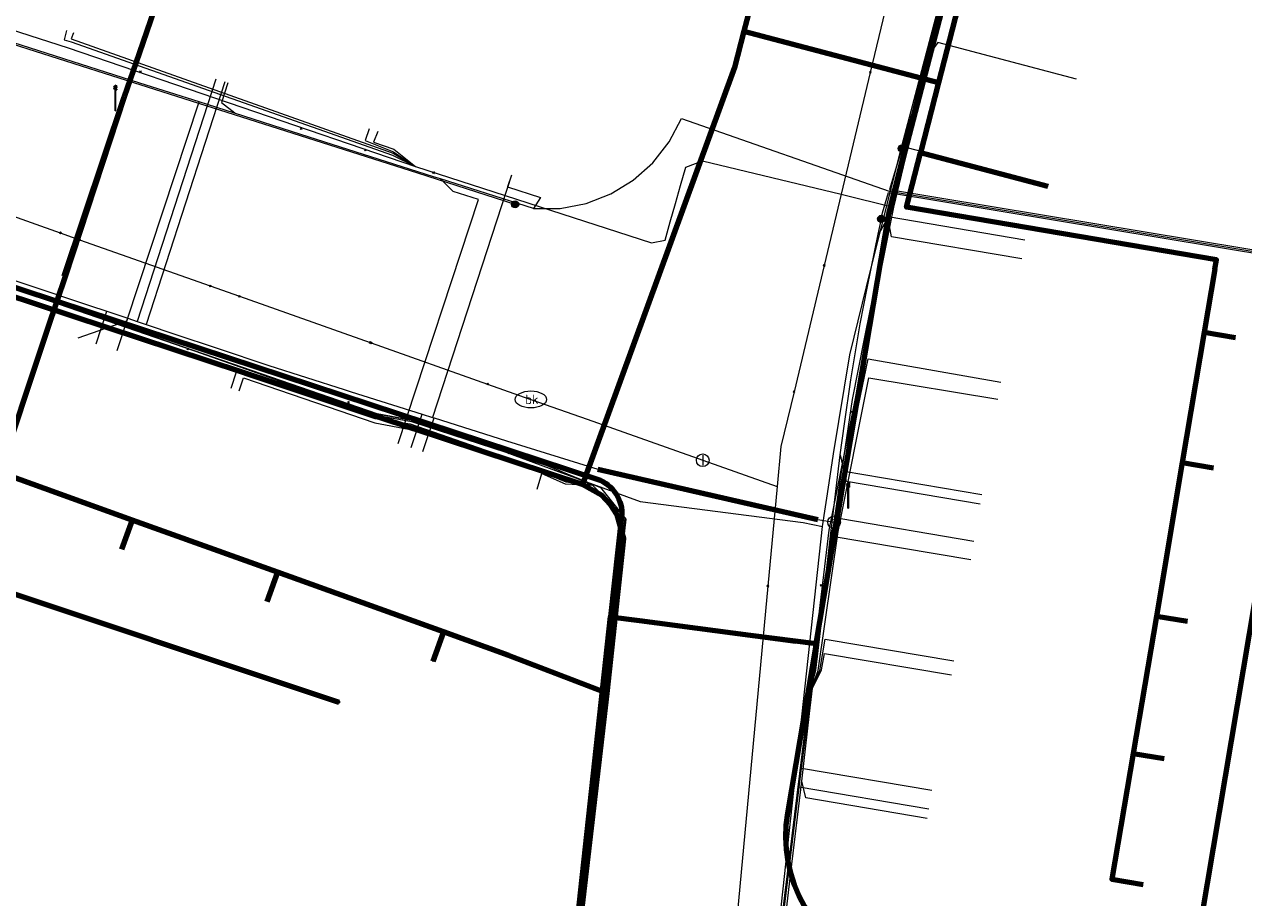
# Model space of a CAD drawing. Extents: x 152558 to 154479, y 462974 to 463683.
# Tile 70 of 256: x 152954 to 152993, y 463438 to 463466. Entities that reach past the tile are written whole.
import ezdxf
from ezdxf.enums import TextEntityAlignment as Align
from ezdxf.lldxf.tags import DXFTag

# ---------------------------------------------------------------- set-up
doc = ezdxf.new("R2010")
doc.units = 0
doc.header["$LTSCALE"] = 0.2
doc.layers.get('0').update_dxf_attribs({"linetype": 'CONTINUOUS'})
for name, color, linetype, lineweight in [('B-RO-KL-DATA_COAXIAAL_17_ZIGGO BV-G', 90, 'KL-DATA-N', 18), ('B-RO-KL-DATA_COAXIAAL_7_ZIGGO BV-G', 90, 'KL-DATA-N', 18), ('B-RO-KL-DATA_EUROFIBER NEDERLAND BV-G', 90, 'KL-DATA-N', 18), ('B-RO-KL-DATA_HULPSTUK_KPN BV-S', 90, 'CONTINUOUS', 25), ('B-RO-KL-DATA_HULPSTUK_REGGEFIBER OPERATOR BV-S', 90, 'CONTINUOUS', 25), ('B-RO-KL-DATA_KABELBED_KPN BV-G', 90, 'CONTINUOUS', 100), ('B-RO-KL-DATA_KABELBED_ZIGGO BV-G', 90, 'CONTINUOUS', 100), ('B-RO-KL-DATA_MANTELBUIS_PVC_KPN BV-G', 90, 'CONTINUOUS', 100), ('B-RO-KL-DATA_REGGEFIBER OPERATOR BV-G', 90, 'KL-DATA-N', 18), ('B-RO-KL-ET_LS_400 V_STEDIN NETBEHEER BV-G', 190, 'KL-LS-N', 18), ('B-RO-KL-ET_LS_GEMEENTE AMERSFOORT-S', 190, 'CONTINUOUS', 25), ('B-RO-KL-ET_LS_HULPSTUK_STEDIN NETBEHEER BV-S', 190, 'CONTINUOUS', 25), ('B-RO-KL-GAS_LD_HULPSTUK_STEDIN NETBEHEER BV-S', 50, 'CONTINUOUS', 25), ('B-RO-KL-GAS_LD_KOPER_22_0.1 BAR_STEDIN NETBEHEER BV-G', 50, 'KL-GAS-LD-N', 18), ('B-RO-KL-GAS_LD_MANTELBUIS_ASBESTCEMENT_124_STEDIN NETBEHEER BV-G', 50, 'CONTINUOUS', 100), ('B-RO-KL-GAS_LD_PE_32_0.1 BAR_STEDIN NETBEHEER BV-G', 50, 'KL-GAS-LD-N', 18), ('B-RO-KL-GAS_LD_PVC_63_0.1 BAR_STEDIN NETBEHEER BV-G', 50, 'KL-GAS-LD-N', 18), ('B-RO-KL-WATER_100_VITENS-G', 170, 'KL-WATER-N', 18), ('B-RO-KL-WATER_HULPSTUK_VITENS-S', 170, 'CONTINUOUS', 25), ('B-RO-KL-WATER_VITENS-S', 170, 'CONTINUOUS', 25)]:
    doc.layers.add(name, color=color, linetype=linetype, lineweight=lineweight)
doc.styles.add('NLCS-ISO', font='NLCS-ISO.ttf')
tags = doc.linetypes.add('KL-DATA-N', pattern='A,4,-1,[101,NLCS.SHX,S=0.5,R=0,X=0,Y=0],-1,4,-1,["D",Standard,S=1,R=0,X=-0.25,Y=-0.5],-1.5', length=12.5).pattern_tags.tags
tags[18] = DXFTag(74, 10)
tags = doc.linetypes.add('KL-GAS-LD-N', pattern='A,4,-1,[69,NLCS.SHX,S=0.5,R=0,X=0,Y=0],-1,4,-1,["L",Standard,S=1,R=0,X=0.25,Y=-0.5],-2', length=13).pattern_tags.tags
tags[18] = DXFTag(74, 10)
tags = doc.linetypes.add('KL-LS-N', pattern='A,4,-1,[103,NLCS.SHX,S=0.75,R=0,X=0,Y=0],-1,4,-1,["L",Standard,S=1,R=0,X=0,Y=-0.5],-2', length=13).pattern_tags.tags
tags[18] = DXFTag(74, 10)
doc.linetypes.add('KL-WATER-N', pattern='A,7,-0.5,[168,NLCS.SHX,S=0.75,R=0,X=0.75,Y=0],-2', length=9.5)

# ---------------------------------------------------------------- blocks, each defined once
blk = doc.blocks.new('SKL-WTB_HULP_T STUK-SO')
at = {"color": 0, "linetype": 'ByBlock', "lineweight": 18}
blk.add_circle((0, 0), 1, dxfattribs=at)
at = {"color": 0, "linetype": 'ByBlock', "lineweight": -2, "style": 'NLCS-ISO'}
blk.add_text('T', height=1, dxfattribs=at).set_placement((0, 0), align=Align.MIDDLE_CENTER)
at = {"color": 0, "linetype": 'ByBlock', "lineweight": 18, "style": 'NLCS-ISO', "flags": 1}
for tag, p in [('TYPE', (1.5, 0)), ('LABEL', (1.5, -1.5)), ('OMSCHRIJVING', (1.5, -3))]:
    blk.add_attdef(tag, p, '', height=1, dxfattribs=at)
blk = doc.blocks.new('SKL-WTB_HULP_MOF-SO')
at = {"linetype": 'ByBlock', "lineweight": 18}
h = blk.add_hatch(color=0, dxfattribs=at)
h.dxf.hatch_style = 1
h.paths.add_polyline_path([(-0.5625, 0, 1), (0.5625, 0, 1)])
at = {"color": 0, "linetype": 'ByBlock', "lineweight": 18}
blk.add_circle((0, 0), 0.5625, dxfattribs=at)
at = {"color": 0, "linetype": 'ByBlock', "lineweight": 18, "style": 'NLCS-ISO', "flags": 1}
for tag, p in [('TYPE', (1.5, 0)), ('LABEL', (1.5, -1.5)), ('OMSCHRIJVING', (1.5, -3))]:
    blk.add_attdef(tag, p, '', height=1, dxfattribs=at)
blk = doc.blocks.new('SKL-WTB_HULP_OVERIG-SO')
at = {"color": 0, "linetype": 'ByBlock', "lineweight": 18}
for points in [[(-0.14, 0.14), (0.14, -0.14)], [(0.14, 0.14), (-0.14, -0.14)]]:
    blk.add_lwpolyline(points, dxfattribs=at)
at = {"color": 0, "linetype": 'ByBlock', "lineweight": 18, "style": 'NLCS-ISO', "flags": 1}
for tag, p in [('TYPE', (1.5, 0)), ('LABEL', (1.5, -1.5)), ('OMSCHRIJVING', (1.5, -3))]:
    blk.add_attdef(tag, p, '', height=1, dxfattribs=at)
blk = doc.blocks.new('SKL-WTB_HULP_AFSLUITER-SO')
at = {"color": 0, "linetype": 'ByBlock', "lineweight": 18}
blk.add_lwpolyline([(0, 0.8), (0, -0.8)], dxfattribs=at)
blk.add_circle((0, 0), 1, dxfattribs=at)
at = {"color": 0, "linetype": 'ByBlock', "lineweight": 18, "style": 'NLCS-ISO', "flags": 1}
for tag, p in [('TYPE', (1.5, 0)), ('LABEL', (1.5, -1.5)), ('OMSCHRIJVING', (1.5, -3))]:
    blk.add_attdef(tag, p, '', height=1, dxfattribs=at)
blk = doc.blocks.new('SKL-WATER_BRANDKRAAN_BRANDPUT-SO')
at = {"color": 0, "linetype": 'ByBlock', "lineweight": 18}
blk.add_ellipse((0, 0), major_axis=(2.5, 0), ratio=0.54, dxfattribs=at)
at = {"color": 0, "linetype": 'ByBlock', "lineweight": 18, "style": 'NLCS-ISO'}
blk.add_text('bk', height=1.5, dxfattribs=at).set_placement((0.16, 0), align=Align.MIDDLE_CENTER)
blk = doc.blocks.new('SKL-ET_LS_MAST-SO')
for p, q in [((-0.05, 2.07), (0.05, 2.07)), ((-0.05, -2), (0.05, -2))]:
    blk.add_line(p, q)
for points in [[(-0.05, -2), (-0.05, 2.07)], [(0.05, -2), (0.05, 2.07)], [(0.18, 1.89), (0.22, 1.89), (0.22, 1.97), (0.18, 1.97), (0.18, 1.92)], [(-0.18, 1.76), (-0.22, 1.76), (-0.22, 1.84), (-0.18, 1.84), (-0.18, 1.79)], [(-0.18, 1.49), (-0.22, 1.49), (-0.22, 1.57), (-0.18, 1.57), (-0.18, 1.52)], [(-0.18, 1.79), (-0.05, 1.79)], [(-0.18, 1.76), (-0.05, 1.76)], [(-0.18, 1.52), (-0.05, 1.52)], [(-0.18, 1.49), (-0.05, 1.49)], [(0.18, 1.92), (0.05, 1.92)], [(0.18, 1.89), (0.05, 1.89)], [(0.18, 1.66), (0.05, 1.66)], [(0.18, 1.63), (0.05, 1.63)], [(0.18, 1.39), (0.05, 1.39)], [(0.18, 1.36), (0.05, 1.36)], [(0.18, 1.63), (0.22, 1.63), (0.22, 1.71), (0.18, 1.71), (0.18, 1.66)], [(0.18, 1.36), (0.22, 1.36), (0.22, 1.44), (0.18, 1.44), (0.18, 1.39)]]:
    blk.add_lwpolyline(points)

msp = doc.modelspace()

# ---------------------------------------------------------------- linework, layer by layer
at = {"layer": 'B-RO-KL-DATA_COAXIAAL_17_ZIGGO BV-G', "flags": 128}
msp.add_lwpolyline([(152885.69, 463491.484), (152886.265, 463491.311), (152885.051, 463487.276), (152884.565, 463485.66), (152883.787, 463483.074), (152883.563, 463482.529), (152883.237, 463482.039), (152883.114, 463481.916), (152881.033, 463474.06), (152893.307, 463471.055), (152894.438, 463470.847), (152898.869, 463470.031), (152902.731, 463469.32), (152909.657, 463468.045), (152911.907, 463467.631), (152914.274, 463467.195), (152916.715, 463466.745), (152919.666, 463466.202), (152922.902, 463465.606), (152927.585, 463464.744), (152930.791, 463464.153), (152933.889, 463463.583), (152935.402, 463463.084), (152940.506, 463461.402), (152945.313, 463459.817), (152950.418, 463458.134), (152955.225, 463456.55), (152960.33, 463454.867), (152964.532, 463453.482), (152971.675, 463451.127), (152971.731, 463451.102), (152976.556, 463464.332), (152976.855, 463465.489), (152977.322, 463467.299), (152977.536, 463468.127), (152977.688, 463468.717)], dxfattribs=at)
at = {"layer": 'B-RO-KL-DATA_COAXIAAL_7_ZIGGO BV-G', "flags": 128}
for points in [[(152992.691, 463483.946), (152992.396, 463484.024), (152992.243, 463483.444), (152988.34, 463484.476), (152986.025, 463475.52), (152985.317, 463472.764), (152984.521, 463469.664), (152983.03, 463463.857), (152976.855, 463465.489), (152977.322, 463467.299), (152977.536, 463468.127), (152977.688, 463468.717)], [(152992.691, 463483.946), (152992.396, 463484.024), (152992.243, 463483.444), (152988.34, 463484.476), (152986.025, 463475.52), (152985.317, 463472.764), (152984.521, 463469.664), (152983.03, 463463.857), (152976.855, 463465.489), (152977.322, 463467.299), (152977.536, 463468.127), (152977.688, 463468.717)], [(152989.599, 463472.252), (152989.304, 463472.33), (152989.151, 463471.75), (152985.317, 463472.764), (152984.521, 463469.664), (152983.03, 463463.857), (152976.855, 463465.489), (152977.322, 463467.299), (152977.536, 463468.127), (152977.688, 463468.717)], [(152977.688, 463468.717), (152977.536, 463468.127), (152977.322, 463467.299), (152976.855, 463465.489), (152983.03, 463463.857), (152984.521, 463469.664), (152988.631, 463468.608)], [(152977.688, 463468.717), (152977.536, 463468.127), (152977.322, 463467.299), (152976.855, 463465.489), (152976.556, 463464.332), (152971.731, 463451.102), (152972.031, 463450.969), (152972.351, 463450.745), (152972.621, 463450.463), (152972.831, 463450.135), (152972.973, 463449.771), (152973.024, 463449.489), (152973.042, 463449.387), (152973.036, 463448.998), (152972.512, 463444.478), (152969.396, 463445.67), (152967.318, 463446.417), (152962.052, 463448.311), (152957.436, 463449.971), (152952.354, 463451.799), (152947.645, 463453.493), (152942.449, 463455.362), (152937.626, 463457.097), (152937.288, 463456.156)], [(152977.688, 463468.717), (152977.536, 463468.127), (152977.322, 463467.299), (152976.855, 463465.489), (152976.556, 463464.332), (152971.731, 463451.102), (152972.031, 463450.969), (152972.351, 463450.745), (152972.621, 463450.463), (152972.831, 463450.135), (152972.973, 463449.771), (152973.024, 463449.489), (152973.042, 463449.387), (152973.036, 463448.998), (152972.512, 463444.478), (152969.396, 463445.67), (152967.318, 463446.417), (152962.052, 463448.311), (152957.436, 463449.971), (152952.354, 463451.799), (152947.645, 463453.493), (152942.449, 463455.362), (152942.111, 463454.421)], [(152977.688, 463468.717), (152977.536, 463468.127), (152977.322, 463467.299), (152976.855, 463465.489), (152976.556, 463464.332), (152971.731, 463451.102), (152972.031, 463450.969), (152972.351, 463450.745), (152972.621, 463450.463), (152972.831, 463450.135), (152972.973, 463449.771), (152973.024, 463449.489), (152973.042, 463449.387), (152973.036, 463448.998), (152972.512, 463444.478), (152969.396, 463445.67), (152967.318, 463446.417), (152962.052, 463448.311), (152957.436, 463449.971), (152952.354, 463451.799), (152947.645, 463453.493), (152947.307, 463452.552)], [(152977.688, 463468.717), (152977.536, 463468.127), (152977.322, 463467.299), (152976.855, 463465.489), (152976.556, 463464.332), (152971.731, 463451.102), (152972.031, 463450.969), (152972.351, 463450.745), (152972.621, 463450.463), (152972.831, 463450.135), (152972.973, 463449.771), (152973.024, 463449.489), (152973.042, 463449.387), (152973.036, 463448.998), (152972.512, 463444.478), (152969.396, 463445.67), (152967.318, 463446.417), (152962.052, 463448.311), (152957.436, 463449.971), (152952.354, 463451.799), (152952.016, 463450.859)], [(152977.688, 463468.717), (152977.536, 463468.127), (152977.322, 463467.299), (152976.855, 463465.489), (152976.556, 463464.332), (152971.731, 463451.102), (152972.031, 463450.969), (152972.351, 463450.745), (152972.621, 463450.463), (152972.831, 463450.135), (152972.973, 463449.771), (152973.024, 463449.489), (152973.042, 463449.387), (152973.036, 463448.998), (152972.512, 463444.478), (152971.936, 463439.516), (152970.621, 463428.184), (152956.888, 463429.809), (152956.809, 463429.147), (152956.528, 463426.774), (152956.081, 463422.992), (152955.496, 463418.048), (152955.08, 463414.528), (152956.073, 463414.411)], [(152977.688, 463468.717), (152977.536, 463468.127), (152977.322, 463467.299), (152976.855, 463465.489), (152976.556, 463464.332), (152971.731, 463451.102), (152972.031, 463450.969), (152972.351, 463450.745), (152972.621, 463450.463), (152972.831, 463450.135), (152972.973, 463449.771), (152973.024, 463449.489), (152973.042, 463449.387), (152973.036, 463448.998), (152972.512, 463444.478), (152971.936, 463439.516), (152970.621, 463428.184), (152956.888, 463429.809), (152956.809, 463429.147), (152956.528, 463426.774), (152956.081, 463422.992), (152955.496, 463418.048), (152956.489, 463417.93)], [(152977.688, 463468.717), (152977.536, 463468.127), (152977.322, 463467.299), (152976.855, 463465.489), (152976.556, 463464.332), (152971.731, 463451.102), (152972.031, 463450.969), (152972.351, 463450.745), (152972.621, 463450.463), (152972.831, 463450.135), (152972.973, 463449.771), (152973.024, 463449.489), (152973.042, 463449.387), (152973.036, 463448.998), (152972.512, 463444.478), (152971.936, 463439.516), (152970.621, 463428.184), (152956.888, 463429.809), (152956.809, 463429.147), (152956.528, 463426.774), (152956.081, 463422.992), (152957.074, 463422.874)], [(152977.688, 463468.717), (152977.536, 463468.127), (152977.322, 463467.299), (152976.855, 463465.489), (152976.556, 463464.332), (152971.731, 463451.102), (152972.031, 463450.969), (152972.351, 463450.745), (152972.621, 463450.463), (152972.831, 463450.135), (152972.973, 463449.771), (152973.024, 463449.489), (152973.042, 463449.387), (152973.036, 463448.998), (152972.512, 463444.478), (152971.936, 463439.516), (152970.621, 463428.184), (152956.888, 463429.809), (152956.809, 463429.147), (152956.528, 463426.774), (152957.521, 463426.657)], [(152977.688, 463468.717), (152977.536, 463468.127), (152977.322, 463467.299), (152976.855, 463465.489), (152976.556, 463464.332), (152971.731, 463451.102), (152972.031, 463450.969), (152972.351, 463450.745), (152972.621, 463450.463), (152972.831, 463450.135), (152972.973, 463449.771), (152973.024, 463449.489), (152973.042, 463449.387), (152973.036, 463448.998), (152972.512, 463444.478), (152969.396, 463445.67), (152967.318, 463446.417), (152962.052, 463448.311), (152957.436, 463449.971), (152957.098, 463449.031)], [(152977.688, 463468.717), (152977.536, 463468.127), (152977.322, 463467.299), (152976.855, 463465.489), (152976.556, 463464.332), (152971.731, 463451.102), (152972.031, 463450.969), (152972.351, 463450.745), (152972.621, 463450.463), (152972.831, 463450.135), (152972.973, 463449.771), (152973.024, 463449.489), (152973.042, 463449.387), (152973.036, 463448.998), (152972.512, 463444.478), (152969.396, 463445.67), (152967.318, 463446.417), (152962.052, 463448.311), (152961.714, 463447.371)], [(152966.98, 463445.477), (152967.318, 463446.417), (152969.396, 463445.67), (152972.512, 463444.478), (152973.036, 463448.998), (152973.042, 463449.387), (152973.024, 463449.489), (152972.973, 463449.771), (152972.831, 463450.135), (152972.621, 463450.463), (152972.351, 463450.745), (152972.031, 463450.969), (152971.731, 463451.102), (152976.556, 463464.332), (152976.855, 463465.489), (152977.322, 463467.299), (152977.536, 463468.127), (152977.688, 463468.717)], [(152977.688, 463468.717), (152977.536, 463468.127), (152977.322, 463467.299), (152976.855, 463465.489), (152983.03, 463463.857), (152982.457, 463461.629), (152982.013, 463459.898), (152991.856, 463458.235), (152991.805, 463457.933), (152991.467, 463455.934), (152990.768, 463451.795), (152989.945, 463446.922), (152989.209, 463442.562), (152988.535, 463438.572), (152989.521, 463438.405)], [(152977.688, 463468.717), (152977.536, 463468.127), (152977.322, 463467.299), (152976.855, 463465.489), (152983.03, 463463.857), (152982.457, 463461.629), (152982.013, 463459.898), (152991.856, 463458.235), (152991.805, 463457.933), (152991.467, 463455.934), (152990.768, 463451.795), (152989.945, 463446.922), (152989.209, 463442.562), (152990.195, 463442.395)], [(152977.688, 463468.717), (152977.536, 463468.127), (152977.322, 463467.299), (152976.855, 463465.489), (152983.03, 463463.857), (152982.457, 463461.629), (152982.013, 463459.898), (152991.856, 463458.235), (152991.805, 463457.933), (152991.467, 463455.934), (152990.768, 463451.795), (152989.945, 463446.922), (152990.931, 463446.755)], [(152977.688, 463468.717), (152977.536, 463468.127), (152977.322, 463467.299), (152976.855, 463465.489), (152983.03, 463463.857), (152982.457, 463461.629), (152982.013, 463459.898), (152991.856, 463458.235), (152991.805, 463457.933), (152991.467, 463455.934), (152990.768, 463451.795), (152991.755, 463451.629)], [(152977.688, 463468.717), (152977.536, 463468.127), (152977.322, 463467.299), (152976.855, 463465.489), (152983.03, 463463.857), (152982.457, 463461.629), (152982.013, 463459.898), (152991.856, 463458.235), (152991.805, 463457.933), (152991.467, 463455.934), (152992.454, 463455.767)], [(152977.688, 463468.717), (152977.536, 463468.127), (152977.322, 463467.299), (152976.855, 463465.489), (152983.03, 463463.857), (152982.457, 463461.629), (152986.504, 463460.559)]]:
    msp.add_lwpolyline(points, dxfattribs=at)
at = {"layer": 'B-RO-KL-DATA_EUROFIBER NEDERLAND BV-G', "flags": 128}
for points in [[(152571.462, 463494.696), (152614, 463485.4), (152615.1, 463482.7), (152678.5, 463464.8), (152679.7, 463464.8), (152685.6, 463462.8), (152698, 463459.2), (152703.7, 463457.3), (152720.1, 463452.4), (152731.7, 463448.8), (152732.3, 463448.7), (152740.2, 463446.1), (152747.8, 463444.1), (152751.2, 463443), (152751.7, 463443.2), (152755.2, 463454.3), (152761, 463474.3), (152761.9, 463477.7), (152762.9, 463480.9), (152763.8, 463484.5), (152767, 463494.7), (152767.9, 463498.1), (152771.4, 463509.8), (152772.7, 463513.8), (152773, 463514.2), (152773.3, 463514.3), (152777.9, 463512.9), (152778.3, 463513.1), (152778.7, 463514.1), (152780, 463518.5), (152780.5, 463519), (152783.3, 463520.1), (152784, 463520), (152812.4, 463511.4), (152827.7, 463506.6), (152828.9, 463505.7), (152831, 463500.9), (152829.3, 463495.1), (152829.5, 463494.3), (152830.2, 463493.2), (152831.6, 463490.5), (152832.5, 463489.4), (152849.6, 463484.1), (152851.2, 463483.7), (152861.1, 463480.6), (152863.2, 463479.8), (152867, 463476.5), (152873.3, 463475), (152874.7, 463474.9), (152876.8, 463474.9), (152881.9, 463474), (152891.4, 463471.3), (152897.6, 463470.1), (152916, 463466.8), (152936.3, 463462.9), (152942.5, 463461), (152953.3, 463457.5), (152965.2, 463453.3), (152966.3, 463453.1), (152970.6, 463451.7), (152972.3, 463451), (152973.1, 463450), (152970.9, 463430.7), (152971.4, 463430.6), (152977.2, 463429.9), (152982.1, 463429), (152996.4, 463426.6), (153020, 463422.8), (153038, 463419.8), (153049.2, 463418), (153058.3, 463416.6), (153059.7, 463417.6), (153063.1, 463420.1), (153066.7, 463423.6), (153085.6, 463442.6), (153093.4, 463450.7), (153096, 463452.3), (153099.1, 463449.1), (153103.8, 463442.4), (153107.1, 463435.7), (153107.4, 463434.8), (153109.9, 463428.3), (153112, 463421.3), (153112.9, 463413.6), (153112.9, 463407.3), (153113.3, 463406.2), (153113.1, 463402.8), (153112.1, 463396.3), (153110.6, 463390.3), (153110.2, 463388.1), (153111.1, 463387.4), (153112.3, 463387), (153118.7, 463385.3), (153121.5, 463384.9)], [(152936.5, 463462.8), (152942.5, 463461), (152953.3, 463457.5), (152965.2, 463453.3), (152966.3, 463453.1), (152970.6, 463451.7), (152972.3, 463451), (152973.1, 463450), (152972.4, 463444.2), (152970.9, 463430.7), (152971.4, 463430.6), (152975.4, 463430.1), (152977.2, 463429.9), (152982.1, 463429), (152996.4, 463426.6), (153014, 463423.8), (153020, 463422.8), (153038, 463419.8), (153049.2, 463418), (153055.9, 463417), (153058.3, 463416.6), (153059.7, 463417.6), (153063.1, 463420.1), (153066.7, 463423.6), (153075.7, 463432.6), (153085.6, 463442.6), (153093.4, 463450.7), (153096, 463452.3), (153099.1, 463449.1), (153103.5, 463442.9), (153103.8, 463442.4), (153107.1, 463435.7), (153107.4, 463434.8), (153109.9, 463428.3), (153112, 463421.3), (153112.9, 463413.6), (153112.9, 463411.3), (153112.9, 463407.3), (153113.3, 463406.2), (153113.1, 463402.8), (153112.9, 463401.5), (153112.1, 463396.3), (153110.6, 463390.3), (153110.2, 463388.1), (153111.1, 463387.4), (153112.3, 463387), (153117.1, 463385.7), (153118.7, 463385.3), (153121.5, 463384.9)]]:
    msp.add_lwpolyline(points, dxfattribs=at)
at = {"layer": 'B-RO-KL-DATA_KABELBED_KPN BV-G', "flags": 128}
for points in [[(152979.143, 463446.047), (152979.143, 463446.047), (152981.448, 463459.687), (152989.32, 463490.781), (152991.281, 463500), (152992.175, 463504.197), (152995.059, 463511.713)], [(152912.765, 463483.61), (152915.315, 463483.155), (152937.962, 463479.084), (152960.148, 463472.024), (152957.656, 463464.781)], [(152957.656, 463464.781), (152957.183, 463463.407), (152955.304, 463457.699), (152955.044, 463456.922), (152954.75, 463456.043)], [(152932.436, 463464.327), (152937.056, 463462.853), (152945.687, 463460.007), (152949.201, 463458.848), (152955.044, 463456.922), (152972.198, 463451.265), (152972.288, 463451.231), (152972.375, 463451.19), (152972.458, 463451.141), (152972.536, 463451.085), (152972.61, 463451.023), (152972.677, 463450.955), (152972.739, 463450.882), (152972.795, 463450.803), (152972.843, 463450.72), (152972.885, 463450.634), (152972.918, 463450.544), (152972.945, 463450.451), (152972.963, 463450.357), (152972.973, 463450.261), (152972.974, 463450.165), (152972.968, 463450.069), (152972.621, 463446.895)], [(152955.281, 463457.707), (152957.176, 463463.399)], [(152954.75, 463456.043), (152953.047, 463450.952), (152952.096, 463448.155), (152963.998, 463444.187)], [(152994.567, 463447.233), (152993.077, 463447.49), (152991.368, 463437.303), (152990.964, 463434.947)], [(152969.45, 463416.325), (152969.45, 463416.326), (152971.326, 463435.006), (152972.621, 463446.895)], [(152972.622, 463446.895), (152973.544, 463446.777), (152977.065, 463446.319), (152979.143, 463446.047), (152979.144, 463446.047)], [(152973.544, 463446.777), (152978.501, 463446.122)], [(152979.143, 463446.047), (152978.234, 463440.661), (152978.187, 463440.28), (152978.173, 463439.896), (152978.192, 463439.513), (152978.245, 463439.133), (152978.331, 463438.758), (152978.449, 463438.393), (152978.599, 463438.039), (152978.778, 463437.7), (152978.987, 463437.378), (152979.223, 463437.075), (152979.484, 463436.794), (152979.769, 463436.537), (152980.076, 463436.305), (152980.401, 463436.101), (152980.743, 463435.926), (152981.099, 463435.782), (152981.466, 463435.669), (152981.841, 463435.589), (152990.815, 463434.073)]]:
    msp.add_lwpolyline(points, dxfattribs=at)
at = {"layer": 'B-RO-KL-DATA_KABELBED_ZIGGO BV-G', "flags": 128}
for points in [[(152984.521, 463469.664), (152983.03, 463463.857)], [(152977.322, 463467.299), (152976.855, 463465.489)], [(152976.855, 463465.489), (152976.556, 463464.332), (152971.731, 463451.102)], [(152976.855, 463465.489), (152983.03, 463463.857)], [(152971.731, 463451.102), (152933.889, 463463.583), (152930.791, 463464.153)], [(152983.03, 463463.857), (152982.457, 463461.629)], [(152991.805, 463457.933), (152991.856, 463458.235), (152982.013, 463459.898), (152982.457, 463461.629)], [(152986.504, 463460.559), (152982.457, 463461.629)], [(152991.805, 463457.933), (152991.467, 463455.934)], [(152991.467, 463455.934), (152990.768, 463451.795)], [(152991.467, 463455.934), (152992.454, 463455.767)], [(152957.436, 463449.971), (152952.354, 463451.799)], [(152990.768, 463451.795), (152989.945, 463446.922)], [(152990.768, 463451.795), (152991.755, 463451.629)], [(152972.512, 463444.478), (152973.042, 463449.387), (152972.831, 463450.135), (152972.621, 463450.463), (152972.351, 463450.745), (152971.731, 463451.102)], [(152957.436, 463449.971), (152957.098, 463449.031)], [(152962.052, 463448.311), (152957.436, 463449.971)], [(152962.052, 463448.311), (152961.714, 463447.371)], [(152967.318, 463446.417), (152962.052, 463448.311)], [(152989.945, 463446.922), (152989.209, 463442.562)], [(152989.945, 463446.922), (152990.931, 463446.755)], [(152967.318, 463446.417), (152966.98, 463445.477)], [(152969.396, 463445.67), (152967.318, 463446.417)], [(152972.512, 463444.478), (152969.396, 463445.67)], [(152970.621, 463428.184), (152972.512, 463444.478)], [(152989.209, 463442.562), (152988.535, 463438.572), (152989.521, 463438.405)], [(152989.209, 463442.562), (152990.195, 463442.395)]]:
    msp.add_lwpolyline(points, dxfattribs=at)
at = {"layer": 'B-RO-KL-DATA_MANTELBUIS_PVC_KPN BV-G', "flags": 128}
for points in [[(152955.281, 463457.707), (152957.176, 463463.399)], [(152973.544, 463446.777), (152978.501, 463446.122)]]:
    msp.add_lwpolyline(points, dxfattribs=at)
at = {"layer": 'B-RO-KL-DATA_REGGEFIBER OPERATOR BV-G', "flags": 128}
for points in [[(152829.869, 463526.12), (152831.488, 463525.4), (152832.122, 463524.819), (152832.543, 463524.465), (152832.827, 463523.923), (152832.829, 463523.063), (152830.408, 463514.407), (152829.119, 463511.38), (152828.623, 463509.999), (152827.817, 463506.864), (152827.702, 463506.587), (152828.928, 463505.685), (152830.954, 463500.893), (152830.56, 463499.357), (152829.265, 463495.066), (152829.483, 463494.349), (152830.154, 463493.152), (152831.575, 463490.473), (152832.213, 463489.734), (152832.543, 463489.443), (152841.218, 463486.779), (152841.666, 463486.614), (152849.617, 463484.149), (152861.117, 463480.57), (152863.233, 463479.848), (152864.067, 463478.982), (152866.556, 463476.86), (152867.025, 463476.476), (152873.347, 463474.963), (152874.723, 463474.861), (152876.826, 463474.903), (152879.116, 463474.523), (152881.884, 463473.956), (152886.485, 463472.754), (152890.835, 463471.518), (152891.443, 463471.289), (152897.607, 463470.079), (152906.664, 463468.479), (152916.044, 463466.809), (152924.14, 463465.167), (152932.324, 463463.605), (152936.267, 463462.922), (152942.479, 463461.022), (152953.275, 463457.463), (152965.214, 463453.343), (152966.286, 463453.145), (152970.614, 463451.703), (152972.043, 463451.075), (152973.079, 463450.04), (152972.422, 463444.249), (152970.913, 463430.665), (152971.397, 463430.636), (152975.421, 463430.131), (152977.233, 463429.872), (152978.917, 463429.569), (152979.483, 463429.47), (152983.157, 463428.857), (152996.428, 463426.649), (153013.999, 463423.805), (153020.003, 463422.786), (153038.022, 463419.826), (153049.211, 463418.019), (153055.896, 463416.964), (153058.292, 463416.647), (153059.739, 463417.607), (153063.097, 463420.059), (153066.652, 463423.589), (153075.688, 463432.635), (153085.555, 463442.598), (153093.411, 463450.749), (153096.581, 463452.576)], [(152839.977, 463513.917), (152837.42, 463504.731), (152835.679, 463498.668), (152835.482, 463497.714), (152836.084, 463496.508), (152837.628, 463494.259), (152841.25, 463492.651), (152861.945, 463486.425), (152871.532, 463483.59), (152872.238, 463483.392), (152878.763, 463481.374), (152880.333, 463481.104), (152881.672, 463481.238), (152882.701, 463481.511), (152883.76, 463481.259), (152885.083, 463480.892), (152889.155, 463479.974), (152891.426, 463479.282), (152896.902, 463478.13), (152916.652, 463474.803), (152926.528, 463472.936), (152927.926, 463472.768), (152935.803, 463471.249), (152945.241, 463468.27), (152946.785, 463467.742), (152955.399, 463464.959), (152966.43, 463461.19), (152973.918, 463458.766), (152974.355, 463458.854), (152974.516, 463459.434), (152974.678, 463460.015), (152974.841, 463460.594), (152975.005, 463461.173), (152975.535, 463461.373), (152979.938, 463460.311), (152981.605, 463459.9)], [(152982.255, 463488.436), (152981.72, 463487.934), (152988.344, 463486.001), (152985.267, 463474.068), (152981.969, 463461.447), (152981.605, 463459.9), (152979.544, 463449.652), (152978.921, 463444.426), (152978.066, 463437.444), (152978.023, 463436.585), (152978.769, 463436.182), (152981.895, 463435.911), (152997.672, 463433.165), (152998.379, 463437.132), (152999.366, 463437.61), (153017.206, 463434.689), (153025.889, 463433.224), (153035.057, 463431.464), (153035.505, 463431.224), (153034.919, 463426.394), (153040.262, 463425.562), (153045.604, 463424.728), (153050.947, 463423.894), (153056.289, 463423.059), (153058.998, 463424.366), (153061.772, 463427.182), (153075.799, 463441.453), (153078.748, 463444.469), (153085.924, 463452.306), (153087.639, 463453.631), (153089.199, 463455.054), (153092.742, 463456.937)], [(152981.605, 463459.9), (152981.969, 463461.447), (152985.267, 463474.068), (152988.275, 463485.733)], [(152875.77, 463475.13), (152876.434, 463475.28), (152888.618, 463472.639), (152896.33, 463470.516), (152901.464, 463469.595), (152906.007, 463468.743), (152910.388, 463467.978), (152914.258, 463467.273), (152916.674, 463466.8), (152922.11, 463465.793), (152924.901, 463465.217), (152929.87, 463464.326), (152931.651, 463464.393), (152937.168, 463462.665), (152955.88, 463456.657), (152967.317, 463452.857), (152970.873, 463451.546), (152973.562, 463450.554), (152978.73, 463449.888), (152979.347, 463449.765), (152979.555, 463451.154), (152979.692, 463452.07), (152980.22, 463455.212), (152980.881, 463457.939), (152981.863, 463461.838), (152983.624, 463468.496), (152985.712, 463476.555), (152987.069, 463481.801), (152987.806, 463484.706)], [(152981.863, 463461.838), (152983.624, 463468.496)], [(152955.354, 463465.51), (152955.275, 463465.219), (152955.497, 463465.149), (152965.703, 463461.558), (152966.43, 463461.19)], [(152955.575, 463465.438), (152955.494, 463465.244), (152965.72, 463461.617), (152966.43, 463461.19)], [(152970.913, 463430.665), (152972.422, 463444.249), (152973.079, 463450.04), (152972.043, 463451.075), (152970.614, 463451.703), (152966.286, 463453.145), (152965.214, 463453.343), (152953.275, 463457.463), (152942.479, 463461.022), (152936.974, 463462.706)], [(152964.962, 463462.39), (152964.835, 463462.014), (152965.732, 463461.661), (152966.43, 463461.19)], [(152965.229, 463462.303), (152965.097, 463461.963), (152965.74, 463461.743), (152966.43, 463461.19)], [(152979.555, 463451.154), (152979.692, 463452.07), (152980.22, 463455.212), (152980.881, 463457.939), (152981.863, 463461.838)], [(152981.863, 463461.838), (152986.517, 463460.608)], [(152981.605, 463459.9), (152979.544, 463449.652), (152978.921, 463444.426), (152978.066, 463437.444), (152978.023, 463436.585), (152978.769, 463436.182), (152981.895, 463435.911), (152997.672, 463433.165), (152998.379, 463437.132), (152999.366, 463437.61), (153017.206, 463434.689), (153025.889, 463433.224), (153035.057, 463431.464), (153035.505, 463431.224), (153034.919, 463426.394), (153035.657, 463426.279)], [(152978.921, 463444.426), (152979.137, 463445.208), (152979.653, 463449.579), (152980.801, 463455.085), (152985.011, 463454.349)], [(152960.577, 463454.156), (152960.743, 463454.672), (152961.014, 463454.566), (152965.142, 463453.197), (152966.261, 463453.021), (152970.543, 463451.527), (152971.226, 463451.244), (152972.043, 463451.075)], [(152960.828, 463454.073), (152960.972, 463454.489), (152965.138, 463453.052), (152966.211, 463452.854), (152970.447, 463451.488), (152971.204, 463451.184), (152972.043, 463451.075)], [(152978.921, 463444.426), (152979.213, 463445.195), (152979.84, 463449.605), (152980.823, 463454.489), (152984.918, 463453.805)], [(152970.288, 463450.955), (152970.435, 463451.447), (152971.181, 463451.123), (152972.043, 463451.075)], [(152971.955, 463378.576), (152971.396, 463379.057), (152971.61, 463380.581), (152971.783, 463382.721), (152973.751, 463400.543), (152974.188, 463401.303), (152974.669, 463405.559), (152974.485, 463406.564), (152977.088, 463429.307), (152977.943, 463436.799), (152979.347, 463449.765), (152979.555, 463451.154)], [(152978.921, 463444.426), (152979.266, 463445.196), (152979.434, 463446.191), (152983.515, 463445.501)], [(152978.921, 463444.426), (152979.317, 463445.212), (152979.406, 463445.738), (152983.44, 463445.06)]]:
    msp.add_lwpolyline(points, dxfattribs=at)
at = {"layer": 'B-RO-KL-ET_LS_400 V_STEDIN NETBEHEER BV-G', "flags": 128}
for points in [[(152969.591, 463459.991), (152966.499, 463460.977), (152961.381, 463462.608), (152956.553, 463464.147), (152951.436, 463465.778), (152946.608, 463467.317), (152942.398, 463468.659), (152936.282, 463470.609), (152931.777, 463471.473), (152923.691, 463473.025), (152918.869, 463473.95), (152914.827, 463474.726), (152910.799, 463475.499), (152906.756, 463476.28), (152897.859, 463477.997), (152895.15, 463478.458), (152895.165, 463478.507)], [(152970.179, 463459.856), (152967.224, 463460.798), (152967.002, 463460.869), (152962.792, 463462.211), (152960.687, 463462.882), (152959.559, 463463.241), (152957.675, 463463.842), (152952.846, 463465.382), (152950.897, 463466.003), (152949.022, 463466.601), (152947.729, 463467.013), (152942.901, 463468.552), (152941.046, 463469.143), (152939.235, 463469.72), (152937.783, 463470.183), (152936.294, 463470.658), (152933.456, 463471.203), (152933.278, 463471.237), (152932.08, 463471.467), (152929.42, 463471.977), (152925.213, 463472.784), (152924.227, 463472.973), (152922.07, 463473.387), (152918.44, 463474.084), (152915.811, 463474.588), (152913.248, 463475.08), (152912.885, 463475.15), (152911.608, 463475.394), (152905.035, 463476.663), (152897.868, 463478.046), (152896.287, 463478.316), (152895.165, 463478.507)], [(152981.864, 463461.766), (152982.56, 463464.161), (152983.15, 463466.193), (152983.365, 463467.103), (152983.55, 463467.887), (152983.968, 463469.659), (152984.649, 463472.546)], [(152960.474, 463463.845), (152960.272, 463463.224), (152960.693, 463462.901), (152960.687, 463462.882)], [(152957.271, 463456.297), (152959.559, 463463.241)], [(152970.179, 463459.856), (152971.019, 463459.863), (152971.842, 463460.02), (152972.625, 463460.322), (152973.341, 463460.758), (152973.967, 463461.315), (152974.484, 463461.975), (152974.874, 463462.715), (152981.459, 463460.413), (153002.381, 463456.95), (153002.102, 463455.274), (153018.201, 463452.602), (153018.335, 463452.613), (153018.398, 463452.637), (153018.507, 463452.716), (153018.58, 463452.826), (153021.734, 463460.612), (153021.785, 463460.685), (153021.903, 463460.746), (153021.991, 463460.744), (153024.409, 463460.195), (153024.215, 463458.974)], [(152981.864, 463461.766), (152981.474, 463460.461), (153002.438, 463456.991), (153002.159, 463455.315), (153018.196, 463452.652), (153018.315, 463452.66), (153018.371, 463452.68), (153018.469, 463452.748), (153018.534, 463452.846), (153021.687, 463460.63), (153021.752, 463460.722), (153021.845, 463460.781), (153021.953, 463460.8), (153022.007, 463460.792), (153024.466, 463460.234), (153024.264, 463458.966)], [(152965.878, 463452.405), (152968.432, 463460.151), (152967.622, 463460.405), (152967.224, 463460.798)], [(152969.472, 463460.923), (152969.35, 463460.546), (152970.396, 463460.206), (152970.179, 463459.856)], [(152981.21, 463459.531), (152981.252, 463459.726), (152981.445, 463460.366), (153002.324, 463456.909), (153002.045, 463455.233), (153018.197, 463452.552), (153018.349, 463452.565), (153018.42, 463452.592), (153018.543, 463452.681), (153018.626, 463452.807), (153021.779, 463460.592), (153021.818, 463460.647), (153021.875, 463460.685), (153021.974, 463460.696), (153024.352, 463460.156), (153024.166, 463458.982)], [(152985.77, 463458.857), (152981.427, 463459.591), (152981.125, 463459.038), (152981.105, 463459.042)], [(152981.21, 463459.531), (152981.105, 463459.042), (152980.764, 463457.387), (152980.536, 463456.198), (152980.236, 463454.422), (152980.031, 463453.021), (152979.901, 463452.039), (152979.59, 463449.456), (152979.406, 463447.892), (152979.263, 463446.677), (152978.929, 463443.831), (152978.676, 463441.68), (152978.336, 463438.783), (152976.829, 463425.96), (152976.758, 463425.361), (152976.644, 463424.393), (152976.526, 463423.362), (152976.439, 463422.594), (152976.356, 463421.872), (152976.186, 463420.38), (152976.107, 463419.686), (152975.78, 463416.825), (152975.766, 463416.701), (152975.622, 463415.444), (152975.595, 463415.21), (152975.538, 463414.711), (152975.481, 463414.21), (152975.216, 463411.889), (152975.158, 463411.383), (152974.865, 463408.815), (152974.768, 463407.964), (152974.464, 463405.309), (152972.795, 463391.609), (152972.767, 463391.383), (152971.667, 463382.356), (152971.69, 463381.643), (152971.796, 463380.937), (152971.984, 463380.249), (152972.251, 463379.587), (152972.593, 463378.96)], [(152955.723, 463455.754), (152957.271, 463456.297)], [(152984.405, 463450.773), (152980.037, 463451.51), (152979.921, 463452.037), (152979.901, 463452.039)], [(152984.056, 463448.702), (152979.59, 463449.456)], [(152982.67, 463440.5), (152978.815, 463441.151), (152978.696, 463441.678), (152978.676, 463441.68)]]:
    msp.add_lwpolyline(points, dxfattribs=at)
at = {"layer": 'B-RO-KL-GAS_LD_KOPER_22_0.1 BAR_STEDIN NETBEHEER BV-G', "flags": 128}
for points in [[(152987.405, 463463.966), (152983.012, 463465.128), (152982.69, 463464.694)], [(152960.094, 463463.969), (152957.594, 463456.275)], [(152960.379, 463463.876), (152957.879, 463456.18)], [(152969.472, 463460.923), (152966.972, 463453.224)], [(152985.67, 463458.266), (152981.535, 463458.964), (152981.439, 463459.488)], [(152984.355, 463450.477), (152980.113, 463451.193), (152979.99, 463451.721)], [(152984.155, 463449.294), (152979.934, 463450.007), (152979.666, 463449.546)], [(152982.82, 463441.388), (152978.683, 463442.087)], [(152982.72, 463440.796), (152978.609, 463441.49)]]:
    msp.add_lwpolyline(points, dxfattribs=at)
at = {"layer": 'B-RO-KL-GAS_LD_MANTELBUIS_ASBESTCEMENT_124_STEDIN NETBEHEER BV-G', "flags": 128}
msp.add_lwpolyline([(152972.216, 463451.584), (152979.196, 463449.987)], dxfattribs=at)
at = {"layer": 'B-RO-KL-GAS_LD_PE_32_0.1 BAR_STEDIN NETBEHEER BV-G', "flags": 128}
for points in [[(152956.293, 463455.566), (152956.633, 463456.598)], [(152956.958, 463455.347), (152957.297, 463456.375)], [(152966.286, 463452.27), (152966.636, 463453.33)], [(152966.666, 463452.145), (152967.017, 463453.21)]]:
    msp.add_lwpolyline(points, dxfattribs=at)
at = {"layer": 'B-RO-KL-GAS_LD_PVC_63_0.1 BAR_STEDIN NETBEHEER BV-G', "flags": 128}
for points in [[(152979.716, 463449.903), (152979.977, 463451.634), (152979.99, 463451.721), (152980.302, 463453.793), (152980.68, 463455.724), (152981.439, 463459.488), (152981.727, 463460.891), (152982.488, 463463.9), (152982.69, 463464.694), (152983.89, 463469.238), (152983.931, 463469.393), (152985.658, 463475.938), (152985.765, 463476.345), (152986.534, 463479.258), (152987.093, 463481.46), (152987.122, 463481.574), (152988.253, 463486.031), (152988.884, 463488.519), (152989.099, 463489.366), (152990.918, 463495.869), (152991.326, 463497.327), (152992.479, 463501.933)], [(152889.022, 463472.4), (152891.35, 463471.839), (152895.459, 463470.907), (152895.855, 463470.835), (152896.286, 463470.757), (152900.655, 463469.962), (152901.306, 463469.844), (152904.261, 463469.309), (152904.352, 463469.293), (152909.587, 463468.377), (152909.651, 463468.366), (152910.492, 463468.219), (152912.98, 463467.783), (152913.567, 463467.68), (152913.785, 463467.642), (152916.544, 463467.158), (152917.168, 463467.048), (152917.845, 463466.929), (152919.803, 463466.584), (152920.197, 463466.515), (152921.496, 463466.286), (152922.079, 463466.183), (152922.558, 463466.099), (152924.542, 463465.749), (152926.039, 463465.485), (152928.052, 463465.119), (152930.329, 463464.7), (152930.473, 463464.674), (152930.623, 463464.647), (152930.863, 463464.603), (152932.332, 463464.286), (152934.96, 463463.716), (152936.096, 463463.331), (152937.648, 463462.805), (152938.002, 463462.685), (152938.38, 463462.557), (152939.845, 463462.067), (152940.917, 463461.723), (152944.523, 463460.567), (152945.943, 463460.112), (152946.887, 463459.809), (152947.458, 463459.626), (152947.839, 463459.504), (152948.602, 463459.26), (152949.341, 463459.023), (152951.596, 463458.285), (152954.222, 463457.405), (152956.08, 463456.783), (152956.633, 463456.598), (152957.297, 463456.375), (152957.594, 463456.275), (152957.879, 463456.18), (152958.791, 463455.874), (152960.138, 463455.423), (152961.777, 463454.874), (152964.165, 463454.115), (152964.385, 463454.045), (152966.636, 463453.33), (152966.972, 463453.224), (152967.017, 463453.21), (152969.313, 463452.484), (152972.216, 463451.584), (152979.197, 463449.989), (152979.716, 463449.903)], [(152977.309, 463429.652), (152977.356, 463430.339), (152977.994, 463436.481), (152978.329, 463439.245), (152978.609, 463441.49), (152978.683, 463442.087), (152978.901, 463443.831), (152979.146, 463445.796), (152979.364, 463447.368), (152979.666, 463449.546), (152979.716, 463449.903)]]:
    msp.add_lwpolyline(points, dxfattribs=at)
at = {"layer": 'B-RO-KL-WATER_100_VITENS-G', "flags": 128}
for points in [[(152990.469, 463503.142), (152989.619, 463499.999), (152987.872, 463493.205), (152986.816, 463489.097), (152986.612, 463488.242), (152985.148, 463482.114), (152983.739, 463476.212), (152982.275, 463470.084), (152980.865, 463464.182), (152979.401, 463458.054), (152978.443, 463454.044), (152978.027, 463452.304), (152977.908, 463451.033)], [(152889.195, 463474.089), (152893.91, 463472.905), (152897.928, 463472.141), (152900.457, 463471.66), (152905.282, 463470.742), (152909.326, 463469.973), (152912.18, 463469.43), (152913.186, 463469.239), (152917.23, 463468.47), (152917.373, 463468.443), (152921.274, 463467.701), (152923.163, 463467.342), (152926.283, 463466.749), (152928.356, 463466.355), (152929.729, 463466.094), (152932.216, 463465.621), (152937.226, 463464.668), (152940.161, 463464.11), (152941.898, 463463.78), (152945.324, 463462.567), (152945.939, 463462.349), (152950.083, 463460.883), (152951.009, 463460.555), (152955.155, 463459.087), (152955.767, 463458.87), (152959.913, 463457.402), (152960.84, 463457.074), (152964.985, 463455.607), (152965.024, 463455.593), (152968.719, 463454.285), (152970.057, 463453.812), (152970.09, 463453.8)], [(152970.09, 463453.8), (152971.873, 463453.169), (152975.545, 463451.869)], [(152975.545, 463451.869), (152977.908, 463451.033)], [(152977.908, 463451.033), (152977.613, 463447.876), (152976.533, 463436.297)]]:
    msp.add_lwpolyline(points, dxfattribs=at)

# ---------------------------------------------------------------- block references
at = {"layer": 'B-RO-KL-DATA_HULPSTUK_KPN BV-S', "xscale": 0.2, "yscale": 0.2, "zscale": 0.2}
for p in [(152957.656, 463464.781), (152957.656, 463464.781), (152954.75, 463456.043), (152954.75, 463456.043), (152972.621, 463446.895), (152972.621, 463446.895), (152972.622, 463446.895), (152979.143, 463446.047), (152979.143, 463446.047), (152979.144, 463446.047), (152963.998, 463444.187)]:
    msp.add_blockref('SKL-WTB_HULP_OVERIG-SO', p, dxfattribs=at)
at = {"layer": 'B-RO-KL-DATA_HULPSTUK_REGGEFIBER OPERATOR BV-S', "xscale": 0.2, "yscale": 0.2, "zscale": 0.2}
for p in [(152957.7, 463464.2), (152962.8, 463462.4), (152964.84, 463461.72), (152967, 463461), (152981.1, 463457.4), (152954.4, 463457.1), (152959.2, 463455.4), (152964.3, 463453.7), (152980.3, 463453.4), (152969.4, 463452.1), (152979.3, 463447.9), (152978.9, 463443.9)]:
    msp.add_blockref('SKL-WTB_HULP_OVERIG-SO', p, dxfattribs=at)
at = {"layer": 'B-RO-KL-ET_LS_GEMEENTE AMERSFOORT-S', "xscale": 0.2, "yscale": 0.2, "zscale": 0.2}
for p in [(152956.901, 463463.36), (152980.162, 463450.751)]:
    msp.add_blockref('SKL-ET_LS_MAST-SO', p, dxfattribs=at)
at = {"layer": 'B-RO-KL-ET_LS_HULPSTUK_STEDIN NETBEHEER BV-S', "xscale": 0.2, "yscale": 0.2, "zscale": 0.2}
for p in [(152981.864, 463461.766), (152969.591, 463459.991), (152981.21, 463459.531)]:
    msp.add_blockref('SKL-WTB_HULP_MOF-SO', p, dxfattribs=at)
at = {"layer": 'B-RO-KL-GAS_LD_HULPSTUK_STEDIN NETBEHEER BV-S', "xscale": 0.2, "yscale": 0.2, "zscale": 0.2}
msp.add_blockref('SKL-WTB_HULP_T STUK-SO', (152979.716, 463449.903), dxfattribs=at)
at = {"layer": 'B-RO-KL-WATER_HULPSTUK_VITENS-S', "xscale": 0.2, "yscale": 0.2, "zscale": 0.2}
for name, p in [('SKL-WTB_HULP_OVERIG-SO', (152980.865, 463464.182)), ('SKL-WTB_HULP_OVERIG-SO', (152955.155, 463459.087)), ('SKL-WTB_HULP_OVERIG-SO', (152955.767, 463458.87)), ('SKL-WTB_HULP_OVERIG-SO', (152979.401, 463458.054)), ('SKL-WTB_HULP_OVERIG-SO', (152959.913, 463457.402)), ('SKL-WTB_HULP_OVERIG-SO', (152960.84, 463457.074)), ('SKL-WTB_HULP_OVERIG-SO', (152964.985, 463455.607)), ('SKL-WTB_HULP_OVERIG-SO', (152965.024, 463455.593)), ('SKL-WTB_HULP_OVERIG-SO', (152968.719, 463454.285)), ('SKL-WTB_HULP_OVERIG-SO', (152978.443, 463454.044)), ('SKL-WTB_HULP_AFSLUITER-SO', (152975.545, 463451.869)), ('SKL-WTB_HULP_OVERIG-SO', (152977.613, 463447.876))]:
    msp.add_blockref(name, p, dxfattribs=at)
at = {"layer": 'B-RO-KL-WATER_VITENS-S', "xscale": 0.2, "yscale": 0.2, "zscale": 0.2}
msp.add_blockref('SKL-WATER_BRANDKRAAN_BRANDPUT-SO', (152970.09, 463453.8), dxfattribs=at)

doc.saveas('drawing.dxf')
